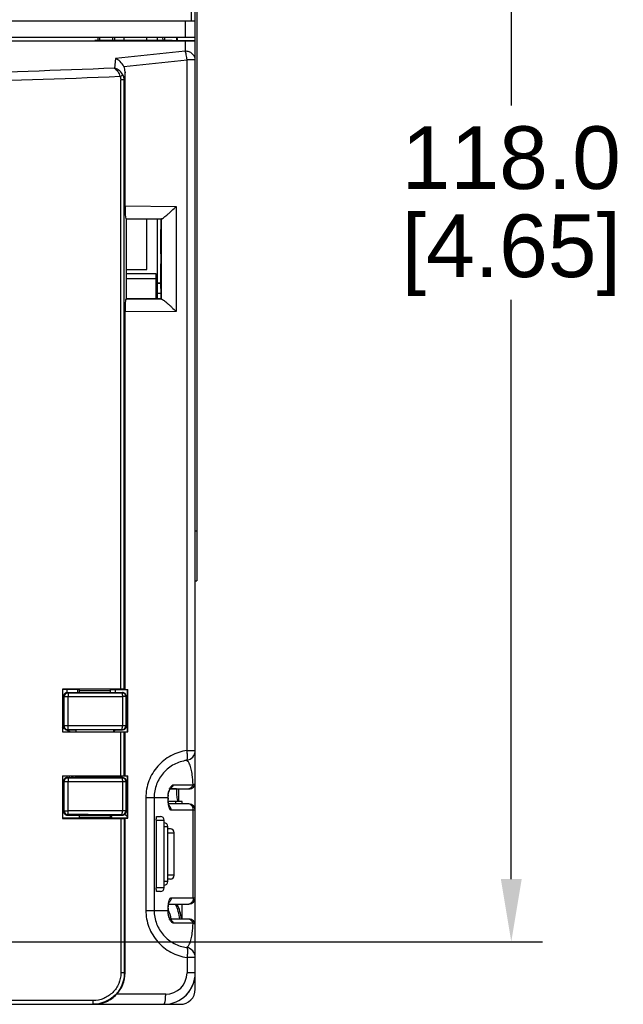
# Model space of a CAD drawing. Header units: inches. Extents: x 0 to 559, y 0 to 432.
# Tile 13 of 28: x 232 to 280, y 241 to 320. Entities that reach past the tile are written whole.
import ezdxf

# ---------------------------------------------------------------- set-up
doc = ezdxf.new("R2010")
doc.units = ezdxf.units.IN
doc.header["$LTSCALE"] = 10
doc.header["$MEASUREMENT"] = 0
doc.layers.add('DIMENSIONS', color=140, linetype='Continuous')
doc.styles.add('TEXTSTYLE_1', font='arial.ttf')
doc.dimstyles.get("Standard").update_dxf_attribs({"dimtxt": 5, "dimasz": 5, "dimexe": 2.5, "dimexo": 3.5, "dimgap": 1, "dimtad": 0, "dimtih": 1, "dimtoh": 1, "dimdec": 1, "dimzin": 0, "dimdsep": 46, "dimtxsty": 'Standard', "dimcen": 0, "dimadec": 0, "dimazin": 0, "dimtfac": 1, "dimtdec": 1, "dimtofl": 0, "dimtmove": 0, "dimatfit": 3, "dimfxl": 0, "dimtolj": 1, "dimtzin": 0, "dimarcsym": 0})

# ---------------------------------------------------------------- blocks, each defined once
blk = doc.blocks.new('*D14')
at = {"layer": 'DEFPOINTS', "color": 0}
for p in [(239.548, 382.686), (239.548, 367.965), (183.548, 249.965)]:
    blk.add_point(p, dxfattribs=at)
at = {"layer": 'DIMENSIONS', "color": 0, "lineweight": -2}
for p, q in [((183.548, 253.465), (183.548, 385.186)), ((239.548, 371.465), (239.548, 385.186)), ((188.548, 382.686), (202.273, 382.686)), ((234.548, 382.686), (220.822, 382.686))]:
    blk.add_line(p, q, dxfattribs=at)
at = {"layer": 'DIMENSIONS', "color": 0}
for points in [[(188.548, 383.52), (188.548, 381.853), (183.548, 382.686)], [(234.548, 383.52), (234.548, 381.853), (239.548, 382.686)]]:
    blk.add_solid(points, dxfattribs=at)
at = {"layer": 'DIMENSIONS', "color": 0, "char_height": 5, "attachment_point": 5, "style": 'TEXTSTYLE_1'}
for s, insert in [('\\A1;56.0', (211.548, 386.239)), ('\\A1;[2.20]', (211.548, 378.482))]:
    blk.add_mtext(s, dxfattribs=dict(at, insert=insert))
blk = doc.blocks.new('*D15')
at = {"layer": 'DEFPOINTS', "color": 0}
for p in [(243.397, 364.115), (187.397, 246.115), (270.757, 246.115)]:
    blk.add_point(p, dxfattribs=at)
at = {"layer": 'DIMENSIONS', "color": 0, "lineweight": -2}
for p, q in [((246.897, 364.115), (273.257, 364.115)), ((270.757, 359.115), (270.757, 312.872)), ((270.757, 251.115), (270.757, 297.358)), ((190.897, 246.115), (273.257, 246.115))]:
    blk.add_line(p, q, dxfattribs=at)
at = {"layer": 'DIMENSIONS', "color": 0}
for points in [[(269.924, 359.115), (271.59, 359.115), (270.757, 364.115)], [(269.924, 251.115), (271.59, 251.115), (270.757, 246.115)]]:
    blk.add_solid(points, dxfattribs=at)
at = {"layer": 'DIMENSIONS', "color": 0, "char_height": 5, "attachment_point": 5, "style": 'TEXTSTYLE_1'}
for s, insert in [('\\A1;118.0', (270.757, 308.668)), ('\\A1;[4.65]', (270.757, 300.911))]:
    blk.add_mtext(s, dxfattribs=dict(at, insert=insert))

msp = doc.modelspace()

# ---------------------------------------------------------------- linework, layer by layer
for p, q in [((245.673, 349.915), (245.673, 274.915)), ((245.548, 318.056), (245.548, 322.315)), ((245.248, 319.615), (245.248, 321.136)), ((177.548, 319.615), (245.548, 319.615)), ((244.748, 319.615), (244.748, 318.315)), ((177.548, 318.315), (245.548, 318.315)), ((178.348, 318.015), (244.748, 318.015)), ((231.548, 318.028), (237.048, 318.028)), ((243.703, 318.055), (237.548, 318.054)), ((237.791, 318.315), (237.791, 318.054)), ((237.948, 318.054), (237.948, 318.315)), ((238.948, 318.315), (238.948, 318.054)), ((239.105, 318.315), (239.105, 318.054)), ((239.848, 318.315), (239.848, 318.054)), ((241.698, 318.054), (241.698, 318.315)), ((242.548, 318.055), (242.548, 318.315)), ((242.979, 318.055), (242.968, 318.315)), ((243.117, 318.055), (243.128, 318.315)), ((243.134, 318.055), (243.134, 318.315)), ((243.703, 318.055), (243.704, 318.056)), ((243.704, 318.08), (243.704, 318.054)), ((243.704, 318.08), (244.388, 318.056)), ((243.704, 318.056), (245.548, 318.056)), ((244.048, 318.315), (244.048, 318.068)), ((244.748, 318.015), (244.748, 317.2)), ((245.548, 258.815), (245.548, 318.044)), ((244.748, 317.2), (239.185, 316.616)), ((239.185, 316.616), (239.116, 315.85)), ((239.856, 315.978), (244.891, 316.507)), ((244.891, 261.378), (244.891, 316.507)), ((245.548, 316.507), (244.891, 316.507)), ((239.951, 315.558), (239.892, 314.904)), ((239.951, 304.847), (239.951, 315.558)), ((239.615, 266.268), (239.615, 314.904)), ((239.892, 314.904), (239.615, 314.904)), ((239.892, 266.263), (239.892, 314.904)), ((239.951, 304.847), (244.02, 304.808)), ((244.02, 304.808), (244.02, 296.422)), ((240.002, 303.846), (242.867, 303.819)), ((240.002, 303.846), (240.048, 303.8)), ((242.807, 303.77), (240.048, 303.8)), ((240.048, 303.8), (240.048, 297.43)), ((241.698, 299.765), (241.698, 303.782)), ((242.548, 297.458), (242.548, 303.773)), ((242.798, 303.765), (242.807, 303.77)), ((242.798, 303.765), (242.798, 302.965)), ((242.842, 303.81), (242.807, 303.774)), ((242.842, 303.81), (242.842, 297.421)), ((242.798, 302.965), (242.807, 302.965)), ((242.807, 301.015), (242.807, 302.965)), ((242.798, 301.015), (242.807, 301.015)), ((242.798, 301.015), (242.798, 300.215)), ((240.048, 299.765), (241.698, 299.765)), ((242.798, 300.215), (242.807, 300.215)), ((242.807, 298.265), (242.807, 300.215)), ((240.048, 299.455), (242.398, 299.455)), ((240.048, 299.055), (242.398, 299.055)), ((242.398, 299.455), (242.398, 297.456)), ((242.548, 298.695), (242.807, 298.695)), ((242.807, 298.677), (242.548, 298.677)), ((242.798, 298.265), (242.807, 298.265)), ((242.798, 298.265), (242.798, 297.465)), ((240.002, 297.384), (240.048, 297.43)), ((242.867, 297.412), (240.002, 297.384)), ((242.807, 297.461), (240.048, 297.43)), ((242.548, 297.874), (242.798, 297.874)), ((242.798, 297.855), (242.548, 297.855)), ((242.798, 297.465), (242.807, 297.465)), ((242.842, 297.421), (242.807, 297.461)), ((244.02, 296.422), (239.951, 296.383)), ((239.951, 266.244), (239.951, 296.383)), ((245.548, 278.915), (245.673, 278.915)), ((245.548, 274.915), (245.673, 274.915)), ((234.948, 266.274), (234.948, 262.865)), ((236.298, 266.234), (234.948, 266.236)), ((235.048, 265.715), (235.088, 265.675)), ((235.048, 263.316), (235.048, 265.715)), ((235.088, 265.675), (235.408, 265.675)), ((235.088, 263.335), (235.088, 265.675)), ((235.313, 266.015), (235.348, 266.015)), ((235.348, 266.015), (239.748, 266.015)), ((235.348, 266.015), (235.388, 265.974)), ((235.408, 263.335), (235.408, 265.675)), ((236.174, 266.015), (236.174, 266.234)), ((236.298, 266.234), (236.298, 266.015)), ((236.298, 266.165), (238.798, 266.165)), ((238.798, 266.015), (238.798, 266.231)), ((240.13, 266.229), (238.798, 266.231)), ((239.712, 265.98), (239.748, 266.015)), ((240.012, 265.68), (239.735, 265.68)), ((239.735, 265.68), (239.735, 263.335)), ((239.951, 266.244), (239.892, 266.263)), ((239.951, 266.244), (240.18, 266.243)), ((240.012, 265.68), (240.048, 265.715)), ((240.012, 265.68), (240.012, 263.335)), ((240.048, 265.715), (240.048, 263.313)), ((240.13, 266.229), (240.148, 266.211)), ((240.18, 266.243), (240.148, 266.211)), ((240.148, 262.865), (240.148, 266.211)), ((240.18, 262.865), (240.18, 266.243)), ((234.948, 264.715), (235.048, 264.715)), ((235.048, 263.515), (234.948, 263.515)), ((235.048, 263.315), (235.088, 263.335)), ((235.048, 263.316), (235.048, 263.315)), ((240.012, 263.335), (235.088, 263.335)), ((240.039, 263.322), (240.012, 263.335)), ((240.048, 263.318), (240.039, 263.322)), ((234.948, 262.865), (240.18, 262.865)), ((235.348, 263.015), (235.389, 263.035)), ((235.348, 263.015), (236.048, 263.015)), ((239.712, 263.035), (235.389, 263.035)), ((236.048, 262.865), (236.048, 263.015)), ((239.044, 263.015), (236.048, 263.015)), ((239.044, 263.015), (239.749, 263.017)), ((239.044, 262.865), (239.044, 263.015)), ((239.048, 263.015), (239.746, 263.013)), ((239.615, 259.365), (239.615, 262.865)), ((239.731, 263.026), (239.712, 263.035)), ((239.74, 263.022), (239.731, 263.026)), ((239.749, 263.017), (239.74, 263.022)), ((239.892, 259.365), (239.892, 262.865)), ((239.951, 259.365), (239.951, 262.865)), ((244.891, 261.378), (245.548, 261.378)), ((234.948, 259.365), (240.18, 259.365)), ((234.948, 259.365), (234.948, 255.95)), ((234.948, 258.715), (235.048, 258.715)), ((235.048, 258.915), (235.048, 256.515)), ((235.048, 258.915), (235.088, 258.895)), ((235.048, 258.915), (235.048, 258.915)), ((235.088, 258.895), (240.012, 258.895)), ((235.088, 256.556), (235.088, 258.895)), ((235.348, 259.215), (236.048, 259.215)), ((235.348, 259.215), (235.389, 259.195)), ((235.389, 259.195), (239.712, 259.195)), ((235.408, 256.556), (235.408, 258.895)), ((235.459, 259.365), (235.488, 259.215)), ((235.987, 259.215), (236.016, 259.365)), ((236.048, 259.215), (236.048, 259.365)), ((239.044, 259.215), (236.048, 259.215)), ((239.044, 259.215), (239.044, 259.365)), ((239.044, 259.215), (239.746, 259.217)), ((239.749, 259.213), (239.048, 259.215)), ((239.712, 259.195), (239.748, 259.213)), ((239.735, 258.895), (239.735, 256.551)), ((239.748, 259.213), (239.749, 259.213)), ((240.012, 258.895), (240.048, 258.913)), ((240.012, 258.895), (240.012, 256.551)), ((240.048, 258.918), (240.048, 256.515)), ((240.148, 256.013), (240.148, 259.365)), ((240.18, 255.981), (240.18, 259.365)), ((243.816, 258.644), (245.371, 258.644)), ((245.548, 256.615), (245.548, 258.815)), ((240.048, 258.062), (240.148, 258.062)), ((243.386, 257.706), (243.395, 257.824)), ((244.048, 258.315), (243.54, 258.315)), ((243.54, 258.315), (245.048, 258.315)), ((244.248, 257.315), (244.248, 258.315)), ((235.048, 257.515), (234.948, 257.515)), ((234.948, 257.415), (235.048, 257.415)), ((240.148, 257.737), (240.048, 257.737)), ((240.148, 257.567), (240.048, 257.567)), ((240.048, 257.415), (240.148, 257.415)), ((241.612, 257.615), (243.375, 257.615)), ((241.612, 257.615), (241.612, 248.615)), ((242.269, 257.615), (242.269, 248.615)), ((243.375, 257.615), (243.386, 257.625)), ((243.386, 257.625), (243.386, 257.706)), ((244.498, 257.315), (243.403, 257.315)), ((245.048, 257.115), (243.429, 257.115)), ((243.998, 257.115), (243.998, 257.315)), ((244.498, 257.115), (244.498, 257.315)), ((235.088, 256.556), (235.048, 256.515)), ((235.088, 256.556), (235.408, 256.556)), ((235.388, 256.256), (235.348, 256.215)), ((239.748, 256.215), (239.712, 256.251)), ((240.012, 256.551), (239.735, 256.551)), ((240.048, 256.515), (240.012, 256.551)), ((245.548, 256.615), (243.627, 256.615)), ((245.395, 249.615), (245.395, 256.615)), ((245.548, 249.615), (245.548, 256.615)), ((234.948, 255.989), (236.298, 255.99)), ((235.348, 256.215), (239.748, 256.215)), ((236.298, 256.215), (236.298, 255.99)), ((236.298, 256.059), (238.798, 256.059)), ((238.798, 255.993), (238.798, 256.215)), ((238.898, 256.115), (238.798, 256.115)), ((238.798, 255.993), (240.13, 255.995)), ((238.898, 255.993), (238.898, 256.115)), ((239.615, 255.956), (239.615, 243.615)), ((239.951, 255.981), (239.892, 255.961)), ((239.892, 255.961), (239.892, 243.615)), ((239.951, 243.615), (239.951, 255.981)), ((239.951, 255.981), (240.18, 255.981)), ((240.148, 256.013), (240.13, 255.995)), ((240.148, 256.013), (240.18, 255.981)), ((242.443, 255.815), (243.074, 255.815)), ((242.443, 255.815), (242.443, 250.415)), ((242.458, 256.115), (242.774, 256.115)), ((243.074, 250.415), (243.074, 255.815)), ((243.074, 255.315), (243.36, 255.315)), ((243.36, 250.915), (243.36, 255.315)), ((243.577, 255.115), (243.36, 255.115)), ((243.36, 254.815), (243.877, 254.815)), ((243.877, 251.415), (243.877, 254.815)), ((243.36, 250.915), (243.074, 250.915)), ((243.877, 251.415), (243.36, 251.415)), ((243.577, 251.115), (243.36, 251.115)), ((243.074, 250.415), (242.443, 250.415)), ((242.774, 250.115), (242.458, 250.115)), ((243.627, 249.615), (245.548, 249.615)), ((245.548, 247.415), (245.548, 249.615)), ((241.612, 248.615), (243.375, 248.615)), ((243.375, 248.615), (243.386, 248.606)), ((243.391, 248.756), (243.398, 248.862)), ((243.429, 249.115), (245.048, 249.115)), ((244.099, 249.109), (244.1, 249.115)), ((244.171, 248.915), (244.187, 248.915)), ((244.498, 247.915), (244.498, 249.115)), ((245.048, 247.915), (243.54, 247.915)), ((245.371, 247.587), (243.816, 247.587)), ((245.548, 243.615), (245.548, 247.415)), ((245.548, 244.852), (244.891, 244.852)), ((244.891, 244.852), (244.891, 243.615)), ((239.951, 243.615), (239.615, 243.615)), ((245.548, 243.615), (244.891, 243.615)), ((245.548, 242.315), (245.548, 243.615)), ((237.401, 241.415), (185.694, 241.415)), ((243.191, 241.915), (239.277, 241.915)), ((180.048, 241.115), (243.048, 241.115)), ((243.048, 241.115), (244.348, 241.115))]:
    msp.add_line(p, q)
for points in [[(243.395, 257.824), (243.411, 257.939), (243.435, 258.045), (243.463, 258.14), (243.495, 258.222), (243.526, 258.289), (243.554, 258.339), (243.574, 258.37)], [(243.399, 257.352), (243.392, 257.456), (243.387, 257.567), (243.386, 257.625)], [(243.471, 256.947), (243.471, 256.947), (243.465, 256.962), (243.456, 256.993), (243.444, 257.039), (243.431, 257.1), (243.419, 257.173), (243.409, 257.258), (243.399, 257.352)], [(243.398, 248.862), (243.407, 248.958), (243.418, 249.045), (243.43, 249.121), (243.442, 249.185), (243.454, 249.234), (243.465, 249.267)], [(243.386, 248.606), (243.387, 248.643), (243.391, 248.756)], [(243.397, 248.388), (243.387, 248.506), (243.386, 248.606)], [(243.499, 247.998), (243.468, 248.077), (243.439, 248.17), (243.415, 248.275), (243.397, 248.388)], [(243.59, 247.841), (243.59, 247.841), (243.578, 247.855), (243.557, 247.886), (243.53, 247.934), (243.499, 247.998)]]:
    msp.add_lwpolyline(points)
for centre, radius, start, end in [((235.348, 265.715), 0.3, 89.99651, 180.00349), ((235.389, 265.674), 0.3, 90.02098, 179.97902), ((248.881, 266.514), 13.577, 181.17592, 182.10436), ((225.616, 266.514), 13.576, 357.89556, 358.80414), ((239.712, 265.68), 0.3, 0.02098, 89.97902), ((239.748, 265.715), 0.3, 359.99653, 90.00347), ((237.248, 266.515), 3.232, 330.09251, 333.87279), ((237.248, 266.515), 3.4, 325.49205, 328.5826), ((235.348, 263.315), 0.3, 179.99467, 269.97017), ((235.348, 263.316), 0.3, 180.01215, 243.41332), ((235.388, 263.335), 0.3, 180.00701, 270.01851), ((239.712, 263.335), 0.3, 270.05244, 359.99301), ((237.248, 266.515), 4, 314.43846, 316.49451), ((237.248, 266.515), 4, 234.87774, 237.63208), ((237.248, 266.515), 4, 240.93863, 245.89178), ((237.248, 266.515), 4, 296.70103, 298.95521), ((239.747, 263.313), 0.3, 269.84629, 270.42979), ((244.748, 261.378), 0.8, 278.01765, 0.00056), ((235.348, 258.915), 0.3, 89.98417, 179.99777), ((235.348, 258.915), 0.3, 116.58673, 180.00521), ((235.388, 258.895), 0.3, 89.9815, 179.99298), ((225.224, 257.931), 10.568, 6.97881, 7.79886), ((252.277, 256.682), 16.709, 170.7609, 171.28164), ((240.599, 259.539), 1.127, 195.9894, 196.63553), ((239.712, 258.895), 0.3, 0.00699, 89.94756), ((239.747, 258.917), 0.3, 89.57021, 90.15371), ((239.894, 259.122), 0.558, 286.0237, 297.077), ((245.048, 258.815), 0.5, 269.99924, 0.00117), ((245.067, 257.652), 1.692, 173.47355, 177.36382), ((243.361, 258.79), 0.475, 282.0798, 296.45784), ((244.814, 257.718), 1.429, 156.41141, 160.95785), ((244.981, 258.66), 0.345, 270.0643, 280.99999), ((245.057, 257.651), 1.682, 177.33202, 181.22155), ((248.544, 257.711), 5.17, 181.0583, 182.86086), ((244.99, 256.787), 0.328, 80.03536, 89.94971), ((245.048, 256.615), 0.5, 0, 90), ((235.348, 256.515), 0.3, 179.99651, 270.00349), ((235.389, 256.556), 0.3, 180.02098, 269.97902), ((239.712, 256.551), 0.3, 270.02098, 359.97902), ((239.748, 256.515), 0.3, 269.99653, 0.00347), ((238.748, 254.515), 2.1, 48.17771, 56.38556), ((238.748, 254.515), 2.4, 54.30685, 57.19454), ((242.774, 255.815), 0.3, 0, 90), ((243.06, 255.315), 0.3, 0, 87.34863), ((243.577, 254.815), 0.3, 0, 90), ((243.06, 250.915), 0.3, 272.65168, 0), ((243.577, 251.415), 0.3, 270, 0), ((242.774, 250.415), 0.3, 270, 0), ((245.048, 249.615), 0.5, 270, 0), ((248.54, 248.52), 5.165, 177.13674, 178.94269), ((245.066, 248.579), 1.691, 178.78185, 186.66486), ((241.448, 247.615), 2.2, 7.84282, 28.11382), ((241.048, 247.615), 3.383, 22.60119, 26.0789), ((244.997, 249.548), 0.999, 205.66702, 206.07659), ((241.048, 247.615), 3.398, 22.49587, 26.07661), ((241.071, 247.615), 3.386, 5.08341, 26.29861), ((244.99, 249.443), 0.328, 270.05029, 279.96461), ((243.361, 247.44), 0.475, 63.48632, 77.92263), ((244.981, 247.57), 0.345, 79.00072, 89.93727), ((245.048, 247.415), 0.5, 359.99883, 89.99952), ((244.748, 244.852), 0.8, 359.99965, 81.98233), ((243.048, 243.615), 2.5, 270, 0), ((243.191, 243.615), 1.7, 270.00045, 359.99955), ((243.048, 243.615), 2.5, 309.72199, 0), ((244.348, 242.315), 1.2, 270, 0), ((243.048, 243.615), 2.5, 270, 276.20464)]:
    msp.add_arc(centre, radius, start, end)
for centre, major_axis, ratio, start_param, end_param in [((237.048, 318.037), (0.5, 0), 0.017455, -1.570796, 0), ((244.048, 317.015), (0, 1.3), 0.153846, -0.632593, 0), ((244.748, 318.044), (0.8, 0), 0.035998, -1.570796, 0), ((239.142, 315.449), (0.324, 0.89), 0.832898, -1.159088, -0.670948), ((240.005, 304.845), (0, 1), 0.053777, 1.568573, 3.087855), ((243.841, 303.807), (1, 0), 0.052408, 2.910225, 3.089233), ((240.005, 296.386), (0, 1), 0.053777, 0.053738, 1.57302), ((243.841, 297.424), (1, 0), 0.052408, -3.089233, -2.910225), ((211.548, 259.829), (370, 0), 0.017455, 1.494867, 1.507511), ((239.592, 266.263), (0.3, 0), 0.017455, 0.05236, 1.494867), ((244.202, 258.315), (0, 1), 0.153846, -4.712389, -3.141593), ((211.548, 262.396), (370, 0), 0.017455, -1.507511, -1.494867), ((239.592, 255.961), (0.3, 0), 0.017455, -1.494867, -0.05236), ((241.048, 247.606), (0, 3.285), 0.999996, -1.47638, -1.093183), ((237.423, 243.615), (2.528, 0), 0.989114, -0.747763, 0)]:
    msp.add_ellipse(centre, major_axis=major_axis, ratio=ratio, start_param=start_param, end_param=end_param)
for points, knots in [([(244.891, 316.507), (244.877, 316.641), (244.85, 316.832), (244.796, 317.062), (244.765, 317.159), (244.748, 317.2)], [0, 0, 0, 0, 0.571905, 0.812054, 1, 1, 1, 1]), ([(245.548, 316.507), (245.548, 316.597), (245.504, 316.785), (245.321, 317.015), (245.057, 317.165), (244.851, 317.2), (244.748, 317.2)], [0, 0, 0, 0, 0.233241, 0.4766, 0.733637, 1, 1, 1, 1]), ([(239.856, 315.978), (239.783, 316.126), (239.586, 316.379), (239.322, 316.558), (239.185, 316.616)], [0, 0, 0, 0, 0.525356, 1, 1, 1, 1]), ([(239.116, 315.85), (229.933, 315.453), (216.14, 315.156), (197.756, 315.355), (188.568, 315.651), (183.98, 315.849)], [0, 0, 0, 0, 0.499986, 0.750167, 1, 1, 1, 1]), ([(239.116, 315.85), (239.214, 315.777), (239.392, 315.563), (239.509, 315.315), (239.554, 315.174)], [0, 0, 0, 0, 0.453142, 1, 1, 1, 1]), ([(239.791, 315.298), (239.719, 315.431), (239.52, 315.663), (239.253, 315.808), (239.116, 315.85)], [0, 0, 0, 0, 0.513372, 1, 1, 1, 1]), ([(239.791, 315.298), (239.763, 315.28), (239.683, 315.239), (239.604, 315.199), (239.554, 315.174)], [0, 0, 0, 0, 0.374555, 1, 1, 1, 1]), ([(239.554, 315.174), (230.225, 314.766), (216.212, 314.46), (197.537, 314.665), (188.202, 314.969), (183.541, 315.173)], [0, 0, 0, 0, 0.499987, 0.750174, 1, 1, 1, 1]), ([(242.867, 303.819), (242.879, 303.821), (242.905, 303.833), (242.971, 303.871), (243.073, 303.945), (243.21, 304.055), (243.364, 304.187), (243.526, 304.332), (243.747, 304.539), (243.911, 304.699), (244.02, 304.808)], [0, 0, 0, 0, 0.023139, 0.056711, 0.15006, 0.269018, 0.403827, 0.548021, 0.697327, 1, 1, 1, 1]), ([(242.867, 297.412), (242.879, 297.409), (242.905, 297.397), (242.971, 297.359), (243.073, 297.286), (243.21, 297.176), (243.364, 297.044), (243.526, 296.898), (243.747, 296.692), (243.911, 296.531), (244.02, 296.422)], [0, 0, 0, 0, 0.023139, 0.056711, 0.15006, 0.269018, 0.403827, 0.548021, 0.697327, 1, 1, 1, 1]), ([(235.388, 265.974), (235.749, 265.975), (237.19, 265.977), (238.631, 265.978), (239.712, 265.98)], [0, 0, 0, 0, 0.250076, 1, 1, 1, 1]), ([(235.388, 265.974), (235.389, 265.974), (235.391, 265.972), (235.392, 265.967), (235.394, 265.959), (235.396, 265.949), (235.398, 265.937), (235.4, 265.915), (235.402, 265.882), (235.405, 265.837), (235.406, 265.787), (235.408, 265.732), (235.408, 265.694), (235.408, 265.675)], [0, 0, 0, 0, 0.008517, 0.025444, 0.051067, 0.085324, 0.128008, 0.17882, 0.302904, 0.453024, 0.623526, 0.80826, 1, 1, 1, 1]), ([(235.408, 265.675), (235.768, 265.675), (237.211, 265.677), (238.653, 265.678), (239.735, 265.68)], [0, 0, 0, 0, 0.250076, 1, 1, 1, 1]), ([(239.712, 265.98), (239.713, 265.98), (239.715, 265.977), (239.718, 265.969), (239.722, 265.952), (239.725, 265.924), (239.729, 265.888), (239.731, 265.843), (239.734, 265.792), (239.735, 265.737), (239.735, 265.699), (239.735, 265.68)], [0, 0, 0, 0, 0.01024, 0.027308, 0.087236, 0.180778, 0.304663, 0.454452, 0.624551, 0.808774, 1, 1, 1, 1]), ([(235.389, 263.035), (235.389, 263.036), (235.391, 263.038), (235.393, 263.042), (235.394, 263.05), (235.396, 263.06), (235.398, 263.072), (235.4, 263.094), (235.402, 263.127), (235.405, 263.172), (235.406, 263.223), (235.408, 263.278), (235.408, 263.316), (235.408, 263.335)], [0, 0, 0, 0, 0.007962, 0.024281, 0.049369, 0.083192, 0.125553, 0.176155, 0.300144, 0.450568, 0.621695, 0.807287, 1, 1, 1, 1]), ([(239.712, 263.035), (239.713, 263.035), (239.716, 263.038), (239.718, 263.046), (239.722, 263.062), (239.726, 263.09), (239.729, 263.127), (239.732, 263.172), (239.734, 263.223), (239.735, 263.278), (239.735, 263.316), (239.735, 263.335)], [0, 0, 0, 0, 0.009816, 0.026279, 0.085233, 0.178235, 0.30201, 0.45208, 0.622778, 0.807829, 1, 1, 1, 1]), ([(240.048, 263.313), (240.048, 263.273), (240.032, 263.194), (239.965, 263.095), (239.865, 263.029), (239.788, 263.014), (239.749, 263.013)], [0, 0, 0, 0, 0.252915, 0.504049, 0.752803, 1, 1, 1, 1]), ([(240.048, 263.313), (240.047, 263.274), (240.03, 263.195), (239.963, 263.097), (239.864, 263.032), (239.787, 263.017), (239.749, 263.017)], [0, 0, 0, 0, 0.252936, 0.504084, 0.752851, 1, 1, 1, 1]), ([(244.891, 261.378), (244.447, 261.316), (243.572, 261.03), (242.493, 260.172), (241.778, 258.985), (241.612, 258.069), (241.612, 257.615)], [0, 0, 0, 0, 0.248244, 0.497605, 0.748334, 1, 1, 1, 1]), ([(244.859, 260.586), (244.869, 260.587), (244.891, 260.61), (244.917, 260.691), (244.93, 260.853), (244.923, 261.095), (244.904, 261.279), (244.891, 261.378)], [0, 0, 0, 0, 0.038226, 0.101691, 0.316762, 0.630441, 1, 1, 1, 1]), ([(244.859, 260.586), (244.51, 260.537), (243.821, 260.313), (242.969, 259.638), (242.401, 258.701), (242.269, 257.976), (242.269, 257.615)], [0, 0, 0, 0, 0.247117, 0.496062, 0.747255, 1, 1, 1, 1]), ([(245.371, 258.644), (245.358, 258.908), (245.328, 259.326), (245.241, 259.88), (245.135, 260.247), (244.996, 260.483), (244.897, 260.566), (244.859, 260.586)], [0, 0, 0, 0, 0.385276, 0.608436, 0.815518, 0.937948, 1, 1, 1, 1]), ([(235.389, 259.195), (235.389, 259.195), (235.391, 259.193), (235.393, 259.188), (235.394, 259.181), (235.396, 259.171), (235.398, 259.158), (235.4, 259.136), (235.402, 259.104), (235.405, 259.059), (235.406, 259.008), (235.408, 258.953), (235.408, 258.914), (235.408, 258.895)], [0, 0, 0, 0, 0.007962, 0.024281, 0.049369, 0.083192, 0.125553, 0.176155, 0.300144, 0.450568, 0.621695, 0.807287, 1, 1, 1, 1]), ([(239.712, 259.195), (239.713, 259.195), (239.716, 259.193), (239.718, 259.185), (239.722, 259.168), (239.726, 259.141), (239.729, 259.104), (239.732, 259.059), (239.734, 259.008), (239.735, 258.953), (239.735, 258.914), (239.735, 258.895)], [0, 0, 0, 0, 0.009816, 0.026279, 0.085233, 0.178235, 0.30201, 0.45208, 0.622778, 0.807829, 1, 1, 1, 1]), ([(239.749, 259.217), (239.788, 259.217), (239.865, 259.201), (239.965, 259.135), (240.032, 259.036), (240.048, 258.957), (240.048, 258.918)], [0, 0, 0, 0, 0.247197, 0.495951, 0.747085, 1, 1, 1, 1]), ([(239.749, 259.213), (239.787, 259.213), (239.864, 259.198), (239.963, 259.133), (240.03, 259.035), (240.047, 258.957), (240.048, 258.918)], [0, 0, 0, 0, 0.247149, 0.495916, 0.747064, 1, 1, 1, 1]), ([(243.552, 258.388), (243.59, 258.457), (243.657, 258.56), (243.77, 258.644), (243.816, 258.644)], [0, 0, 0, 0, 0.626775, 1, 1, 1, 1]), ([(243.816, 258.644), (243.795, 258.584), (243.731, 258.472), (243.629, 258.393), (243.573, 258.365)], [0, 0, 0, 0, 0.50322, 1, 1, 1, 1]), ([(245.371, 258.644), (245.366, 258.628), (245.345, 258.567), (245.313, 258.51), (245.283, 258.472)], [0, 0, 0, 0, 0.254996, 1, 1, 1, 1]), ([(245.371, 258.644), (245.418, 258.665), (245.493, 258.704), (245.548, 258.782), (245.548, 258.815)], [0, 0, 0, 0, 0.612864, 1, 1, 1, 1]), ([(243.386, 257.844), (243.39, 257.874), (243.406, 257.99), (243.435, 258.103), (243.463, 258.184)], [0, 0, 0, 0, 0.264444, 1, 1, 1, 1]), ([(243.504, 258.29), (243.508, 258.299), (243.523, 258.332), (243.539, 258.365), (243.552, 258.388)], [0, 0, 0, 0, 0.260796, 1, 1, 1, 1]), ([(245.283, 258.472), (245.253, 258.434), (245.182, 258.367), (245.092, 258.33), (245.047, 258.322)], [0, 0, 0, 0, 0.513264, 1, 1, 1, 1]), ([(243.406, 257.154), (243.403, 257.178), (243.392, 257.277), (243.385, 257.377), (243.381, 257.453)], [0, 0, 0, 0, 0.238481, 1, 1, 1, 1]), ([(243.627, 256.615), (243.6, 256.615), (243.558, 256.644), (243.521, 256.7), (243.478, 256.792), (243.437, 256.945), (243.416, 257.079), (243.406, 257.154)], [0, 0, 0, 0, 0.129888, 0.220895, 0.334014, 0.627311, 1, 1, 1, 1]), ([(245.277, 256.969), (245.247, 257.005), (245.178, 257.068), (245.091, 257.103), (245.047, 257.11)], [0, 0, 0, 0, 0.514568, 1, 1, 1, 1]), ([(235.388, 256.256), (235.389, 256.256), (235.391, 256.259), (235.392, 256.263), (235.394, 256.271), (235.396, 256.281), (235.398, 256.294), (235.4, 256.316), (235.402, 256.348), (235.405, 256.393), (235.406, 256.444), (235.408, 256.499), (235.408, 256.537), (235.408, 256.556)], [0, 0, 0, 0, 0.008517, 0.025444, 0.051067, 0.085324, 0.128008, 0.17882, 0.302904, 0.453024, 0.623526, 0.80826, 1, 1, 1, 1]), ([(239.712, 256.251), (239.352, 256.251), (237.911, 256.253), (236.469, 256.255), (235.388, 256.256)], [0, 0, 0, 0, 0.249921, 1, 1, 1, 1]), ([(239.735, 256.551), (239.375, 256.551), (237.932, 256.553), (236.49, 256.555), (235.408, 256.556)], [0, 0, 0, 0, 0.249921, 1, 1, 1, 1]), ([(239.712, 256.251), (239.713, 256.251), (239.715, 256.253), (239.718, 256.261), (239.722, 256.278), (239.725, 256.306), (239.729, 256.343), (239.731, 256.388), (239.734, 256.438), (239.735, 256.493), (239.735, 256.531), (239.735, 256.551)], [0, 0, 0, 0, 0.01024, 0.027308, 0.087236, 0.180778, 0.304663, 0.454452, 0.624551, 0.808774, 1, 1, 1, 1]), ([(243.627, 256.615), (243.627, 256.687), (243.597, 256.83), (243.51, 256.949), (243.457, 256.996)], [0, 0, 0, 0, 0.502744, 1, 1, 1, 1]), ([(245.395, 256.615), (245.395, 256.648), (245.386, 256.773), (245.335, 256.896), (245.277, 256.969)], [0, 0, 0, 0, 0.259184, 1, 1, 1, 1]), ([(242.443, 255.815), (242.443, 255.853), (242.444, 255.909), (242.446, 255.98), (242.447, 256.025), (242.45, 256.061), (242.452, 256.09), (242.455, 256.104), (242.456, 256.115), (242.458, 256.115)], [0, 0, 0, 0, 0.381133, 0.553453, 0.704445, 0.828456, 0.92098, 0.978389, 1, 1, 1, 1]), ([(242.446, 250.249), (242.445, 250.261), (242.444, 250.317), (242.443, 250.372), (242.443, 250.415)], [0, 0, 0, 0, 0.230505, 1, 1, 1, 1]), ([(242.458, 250.115), (242.455, 250.115), (242.454, 250.133), (242.45, 250.154), (242.448, 250.198), (242.446, 250.23), (242.446, 250.249)], [0, 0, 0, 0, 0.072485, 0.270783, 0.586132, 1, 1, 1, 1]), ([(243.406, 249.077), (243.416, 249.152), (243.437, 249.285), (243.478, 249.439), (243.521, 249.531), (243.558, 249.587), (243.6, 249.615), (243.627, 249.615)], [0, 0, 0, 0, 0.372679, 0.665953, 0.779064, 0.870079, 1, 1, 1, 1]), ([(243.627, 249.615), (243.627, 249.544), (243.597, 249.4), (243.51, 249.281), (243.457, 249.235)], [0, 0, 0, 0, 0.502743, 1, 1, 1, 1]), ([(245.277, 249.262), (245.247, 249.225), (245.178, 249.162), (245.091, 249.128), (245.047, 249.12)], [0, 0, 0, 0, 0.514568, 1, 1, 1, 1]), ([(245.395, 249.615), (245.395, 249.583), (245.386, 249.457), (245.335, 249.334), (245.277, 249.262)], [0, 0, 0, 0, 0.259184, 1, 1, 1, 1]), ([(241.612, 248.615), (241.612, 248.161), (241.778, 247.246), (242.493, 246.059), (243.572, 245.2), (244.447, 244.915), (244.891, 244.852)], [0, 0, 0, 0, 0.251666, 0.502396, 0.751756, 1, 1, 1, 1]), ([(242.269, 248.615), (242.269, 248.255), (242.401, 247.53), (242.969, 246.592), (243.821, 245.918), (244.51, 245.693), (244.859, 245.645)], [0, 0, 0, 0, 0.252745, 0.503938, 0.752883, 1, 1, 1, 1]), ([(243.381, 248.778), (243.382, 248.804), (243.388, 248.904), (243.397, 249.004), (243.406, 249.077)], [0, 0, 0, 0, 0.260238, 1, 1, 1, 1]), ([(243.463, 248.045), (243.454, 248.071), (243.419, 248.181), (243.397, 248.295), (243.387, 248.383)], [0, 0, 0, 0, 0.234032, 1, 1, 1, 1]), ([(243.816, 247.587), (243.788, 247.587), (243.719, 247.62), (243.582, 247.764), (243.505, 247.924), (243.463, 248.045)], [0, 0, 0, 0, 0.143988, 0.355942, 1, 1, 1, 1]), ([(243.817, 247.587), (243.795, 247.646), (243.731, 247.758), (243.629, 247.837), (243.573, 247.865)], [0, 0, 0, 0, 0.503215, 1, 1, 1, 1]), ([(245.283, 247.759), (245.253, 247.797), (245.182, 247.863), (245.092, 247.9), (245.047, 247.909)], [0, 0, 0, 0, 0.513262, 1, 1, 1, 1]), ([(245.371, 247.587), (245.366, 247.602), (245.345, 247.663), (245.313, 247.721), (245.283, 247.759)], [0, 0, 0, 0, 0.254997, 1, 1, 1, 1]), ([(244.859, 245.645), (244.897, 245.665), (244.996, 245.748), (245.135, 245.983), (245.241, 246.351), (245.328, 246.905), (245.358, 247.322), (245.371, 247.587)], [0, 0, 0, 0, 0.062067, 0.184575, 0.391964, 0.614757, 1, 1, 1, 1]), ([(245.548, 247.415), (245.548, 247.448), (245.493, 247.526), (245.418, 247.565), (245.371, 247.587)], [0, 0, 0, 0, 0.387125, 1, 1, 1, 1]), ([(244.859, 245.645), (244.869, 245.643), (244.891, 245.621), (244.917, 245.54), (244.93, 245.378), (244.923, 245.136), (244.904, 244.951), (244.891, 244.852)], [0, 0, 0, 0, 0.038231, 0.101694, 0.316764, 0.630442, 1, 1, 1, 1]), ([(239.892, 243.615), (239.891, 243.289), (239.76, 242.63), (239.199, 241.799), (238.365, 241.245), (237.706, 241.115), (237.38, 241.115)], [0, 0, 0, 0, 0.250172, 0.500225, 0.750143, 1, 1, 1, 1]), ([(239.615, 243.615), (239.615, 243.328), (239.498, 242.747), (239.003, 242.016), (238.268, 241.529), (237.688, 241.415), (237.401, 241.415)], [0, 0, 0, 0, 0.250272, 0.500366, 0.750241, 1, 1, 1, 1]), ([(237.399, 241.265), (237.399, 241.277), (237.401, 241.327), (237.401, 241.377), (237.401, 241.415)], [0, 0, 0, 0, 0.235717, 1, 1, 1, 1]), ([(237.466, 241.115), (237.795, 241.115), (238.476, 241.257), (239.04, 241.663), (239.277, 241.915)], [0, 0, 0, 0, 0.487387, 1, 1, 1, 1]), ([(243.048, 241.115), (243.058, 241.115), (243.084, 241.135), (243.121, 241.214), (243.158, 241.376), (243.184, 241.624), (243.191, 241.813), (243.191, 241.915)], [0, 0, 0, 0, 0.038276, 0.101791, 0.317583, 0.631774, 1, 1, 1, 1]), ([(237.38, 241.115), (237.384, 241.115), (237.387, 241.135), (237.392, 241.159), (237.396, 241.209), (237.398, 241.244), (237.399, 241.265)], [0, 0, 0, 0, 0.076488, 0.275919, 0.590598, 1, 1, 1, 1])]:
    msp.add_open_spline(points, degree=3, knots=knots)
for points in [[(239.892, 314.904), (239.89, 315.039), (239.856, 315.178), (239.791, 315.298)], [(239.554, 315.174), (239.595, 315.091), (239.615, 314.996), (239.615, 314.904)], [(239.215, 259.365), (239.219, 259.313), (239.227, 259.263), (239.236, 259.216)], [(239.515, 259.229), (239.503, 259.27), (239.493, 259.316), (239.484, 259.365)], [(240.148, 258.996), (240.117, 258.961), (240.083, 258.933), (240.048, 258.912)]]:
    msp.add_open_spline(points, degree=3)

# ---------------------------------------------------------------- dimensions: what is measured, and where the dimension line sits
at = {"layer": 'DIMENSIONS'}
dim = msp.add_linear_dim(base=(239.548, 382.686), p1=(183.548, 249.965), p2=(239.548, 367.965), dimstyle='Standard', override={"dimpost": '\\X', "dimtxsty": 'TEXTSTYLE_1'}, dxfattribs=at)
dim.commit()
dim.dimension.update_dxf_attribs({"geometry": '*D14', "text_midpoint": (211.548, 382.686)})
dim = msp.add_linear_dim(base=(270.757, 246.115), p1=(243.397, 364.115), p2=(187.397, 246.115), angle=90, dimstyle='Standard', override={"dimpost": '\\X', "dimtxsty": 'TEXTSTYLE_1'}, dxfattribs=at)
dim.commit()
dim.dimension.update_dxf_attribs({"geometry": '*D15', "text_midpoint": (270.757, 305.115)})

doc.saveas('drawing.dxf')
